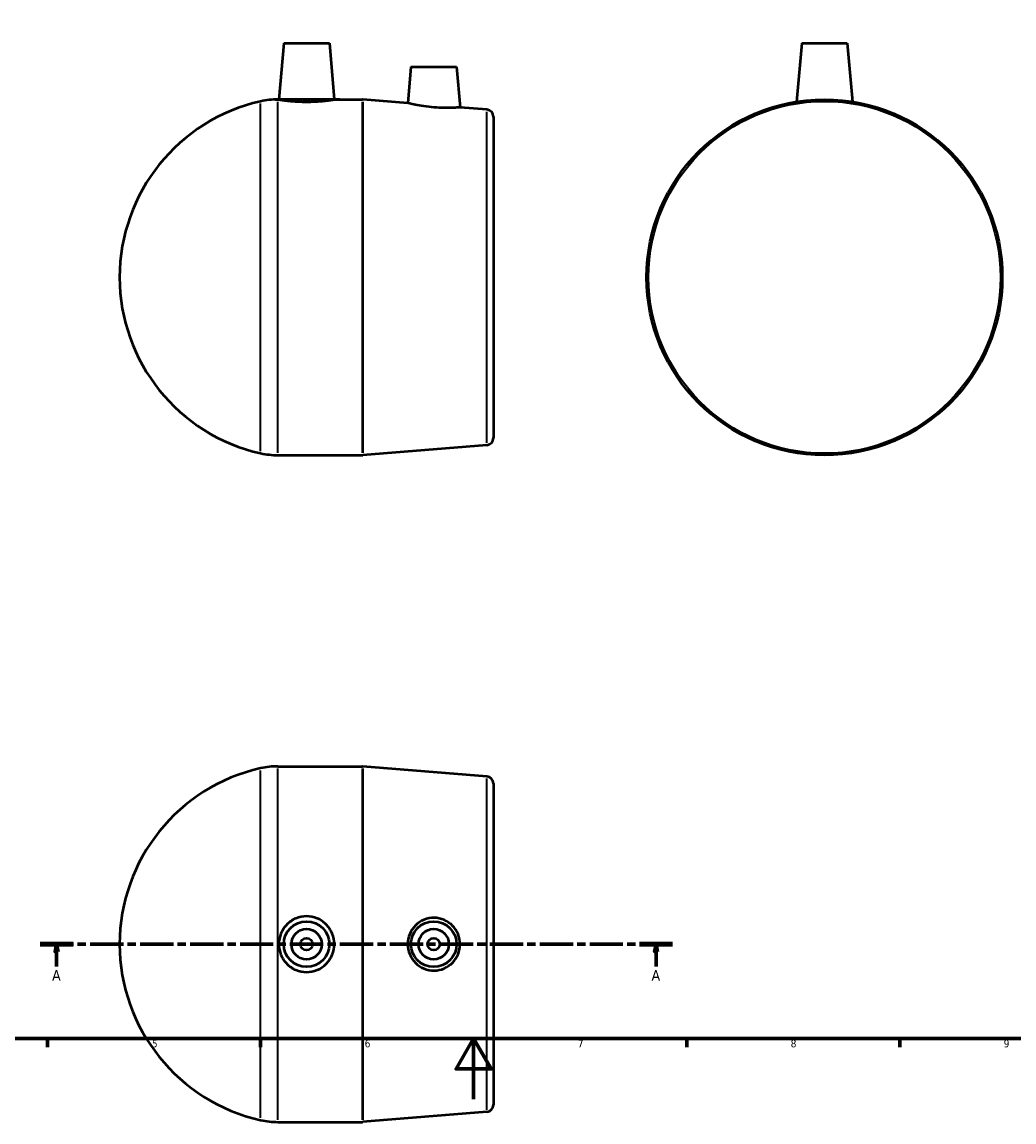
# Model space of a CAD drawing. Header units: millimetres. Extents: x 0 to 903, y -7 to 693.
# Tile 2 of 5: x 272 to 598, y -7 to 354. Entities that reach past the tile are written whole.
import ezdxf

# ---------------------------------------------------------------- set-up
doc = ezdxf.new("R2010")
doc.units = ezdxf.units.MM
doc.linetypes.add('CHAIN', pattern=[0.35429999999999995, 0.2362, -0.0295, 0.0591, -0.0295])
for name, color, linetype, lineweight in [('Border (ISO)', 7, 'Continuous', 70), ('Section Line (ISO)', 7, 'CHAIN', 70), ('Visible (ISO)', 7, 'Continuous', 50), ('Visible Narrow (ISO)', 7, 'Continuous', 35)]:
    doc.layers.add(name, color=color, linetype=linetype, lineweight=lineweight)
doc.styles.add('Label Text (ISO)', font='tahoma.ttf')
doc.styles.add('Note Text (ISO)', font='tahoma.ttf')

# ---------------------------------------------------------------- blocks, each defined once
blk = doc.blocks.new('Borders Default Border')
at = {"layer": 'Border (ISO)'}
for p, q in [((280.3333282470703, 20), (280.3333282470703, 17.10000038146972)), ((350.4166793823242, 20), (350.4166793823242, 17.10000038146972)), ((490.5833435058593, 20), (490.5833435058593, 17.10000038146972)), ((560.6666564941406, 20), (560.6666564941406, 17.10000038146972))]:
    blk.add_line(p, q, dxfattribs=at)
at = {"layer": 'Border (ISO)', "flags": 128}
for points in [[(20, 20), (20, 574.000015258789), (820.999984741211, 574.000015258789), (820.999984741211, 20), (20, 20)], [(420.4999923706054, 0), (420.4999923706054, 20), (414.7264862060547, 10), (426.2734985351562, 10), (420.4999923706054, 20)]]:
    blk.add_lwpolyline(points, dxfattribs=at)
at = {"layer": 'Border (ISO)', "color": 232, "true_color": 0xca0064, "char_height": 2.5, "attachment_point": 7, "style": 'Note Text (ISO)'}
for s, insert in [('5', (314.6429940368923, 17.04732576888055)), ('6', (384.6603272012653, 17.04732576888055)), ('7', (454.7676605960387, 17.1)), ('8', (524.8089938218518, 17.04327390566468)), ('9', (594.882327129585, 17.05137763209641))]:
    blk.add_mtext(s, dxfattribs=dict(at, insert=insert))
blk = doc.blocks.new('2dTransSection0')
at = {"layer": 'Section Line (ISO)', "linetype": 'CHAIN', "ltscale": 46.38638687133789}
blk.add_line((277.8912739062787, 51.02878755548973), (485.9423374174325, 51.02878755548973), dxfattribs=at)
at = {"layer": 'Section Line (ISO)', "linetype": 'Continuous', "lineweight": 140}
for p, q in [((277.8912739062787, 51.02878755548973), (288.7259710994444, 51.02878755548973)), ((475.1076402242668, 51.02878755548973), (485.9423374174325, 51.02878755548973))]:
    blk.add_line(p, q, dxfattribs=at)
at = {"layer": 'Section Line (ISO)', "linetype": 'Continuous'}
for p, q in [((283.3086225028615, 51.02878755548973), (282.8086225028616, 48.52878755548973)), ((283.3086225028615, 48.52878755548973), (283.3086225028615, 51.02878755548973)), ((283.8086225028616, 48.52878755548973), (283.3086225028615, 51.02878755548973)), ((480.5249888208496, 51.02878755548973), (480.0249888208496, 48.52878755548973)), ((480.5249888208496, 48.52878755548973), (480.5249888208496, 51.02878755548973)), ((481.0249888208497, 48.52878755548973), (480.5249888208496, 51.02878755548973)), ((282.8086225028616, 48.52878755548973), (283.8086225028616, 48.52878755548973)), ((283.3086225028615, 43.65670061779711), (283.3086225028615, 48.52878755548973)), ((480.0249888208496, 48.52878755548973), (481.0249888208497, 48.52878755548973)), ((480.5249888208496, 43.65670061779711), (480.5249888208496, 48.52878755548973))]:
    blk.add_line(p, q, dxfattribs=at)
at = {"layer": 'Section Line (ISO)', "linetype": 'Continuous', "flags": 128}
for points in [[(283.8086254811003, 48.52878755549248), (283.3086235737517, 51.02878755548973), (282.8086216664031, 48.52878755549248), (283.8086254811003, 48.52878755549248)], [(481.024993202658, 48.52878755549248), (480.5249912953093, 51.02878755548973), (480.0249893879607, 48.52878755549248), (481.024993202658, 48.52878755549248)]]:
    blk.add_lwpolyline(points, dxfattribs=at)
at = {"layer": 'Section Line (ISO)'}
for points in [[(283.8086254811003, 48.52878755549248), (283.3086235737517, 51.02878755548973), (282.8086216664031, 48.52878755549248), (283.8086254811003, 48.52878755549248)], [(481.024993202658, 48.52878755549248), (480.5249912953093, 51.02878755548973), (480.0249893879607, 48.52878755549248), (481.024993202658, 48.52878755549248)]]:
    blk.add_solid(points, dxfattribs=at)
at = {"layer": 'Section Line (ISO)', "char_height": 3.499999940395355, "attachment_point": 7, "style": 'Label Text (ISO)'}
for insert in [(281.8198528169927, 39.02878731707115), (479.0362191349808, 39.02878731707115)]:
    blk.add_mtext('A', dxfattribs=dict(at, insert=insert))

msp = doc.modelspace()

# ---------------------------------------------------------------- linework, layer by layer
at = {"layer": 'Visible (ISO)'}
for p, q in [((358.0312187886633, 347.4273716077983), (356.4126785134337, 328.9273716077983)), ((358.0312187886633, 347.4273716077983), (373.0312187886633, 347.4273716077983)), ((373.0312187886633, 347.4273716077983), (374.6497590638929, 328.9273716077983)), ((528.4219303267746, 347.4273716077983), (526.7399537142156, 328.2022909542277)), ((528.4219303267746, 347.4273716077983), (543.4219303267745, 347.4273716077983)), ((543.4219303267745, 347.4273716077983), (545.1039069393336, 328.2022909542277)), ((399.8512187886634, 339.7273716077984), (398.8006310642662, 327.7190989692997)), ((399.8512187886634, 339.7273716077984), (414.8512187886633, 339.7273716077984)), ((414.8512187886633, 339.7273716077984), (416.0246694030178, 326.3147697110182)), ((356.0312187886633, 328.9273716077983), (356.4126785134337, 328.9273716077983)), ((374.6497590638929, 328.9273716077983), (383.8859830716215, 328.9273716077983)), ((398.8006310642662, 327.7190989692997), (384.076139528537, 328.9196324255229)), ((424.8813752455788, 325.5926550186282), (416.0246694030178, 326.3147697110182)), ((427.0312187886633, 323.2603942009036), (427.0312187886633, 217.594349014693)), ((424.8813752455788, 215.2620881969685), (384.076139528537, 211.9351107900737)), ((356.0312187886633, 211.9273716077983), (383.8859830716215, 211.9273716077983)), ((356.0312187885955, 109.5287875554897), (383.8859830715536, 109.5287875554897)), ((424.8813752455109, 106.1940709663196), (384.0761395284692, 109.5210483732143)), ((427.0312187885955, 103.861810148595), (427.0312187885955, -1.804235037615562)), ((424.8813752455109, -4.136495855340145), (384.0761395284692, -7.463473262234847)), ((356.0312187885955, -7.471212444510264), (383.8859830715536, -7.471212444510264))]:
    msp.add_line(p, q, dxfattribs=at)
for centre, radius in [((535.9219303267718, 270.4273716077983), 58.50000000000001), ((365.5312187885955, 51.02878755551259), 7.5), ((407.3512187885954, 51.02878755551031), 7.5), ((365.5312187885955, 51.02878755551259), 5), ((407.3512187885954, 51.02878755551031), 5), ((365.5312187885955, 51.0287875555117), 2), ((407.3512187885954, 51.0287875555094), 2)]:
    msp.add_circle(centre, radius, dxfattribs=at)
for centre, radius, start, end in [((363.337516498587, 270.4273716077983), 59.30629770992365, 102.5949630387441, 257.405036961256), ((356.0312187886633, 303.1273716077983), 25.8, 90, 102.5949630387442), ((383.8859830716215, 326.5873716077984), 2.34, 85.33880782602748, 90), ((424.6912187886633, 323.2603942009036), 2.34, 0, 85.3388078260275), ((424.6912187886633, 217.594349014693), 2.34, 274.6611921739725, 0), ((356.0312187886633, 237.7273716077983), 25.8, 257.4050369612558, 270), ((383.8859830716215, 214.2673716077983), 2.34, 270, 274.6611921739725), ((363.3375164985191, 51.02878755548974), 59.30629770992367, 102.5949630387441, 257.4050369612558), ((356.0312187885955, 83.72878755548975), 25.8, 90, 102.5949630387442), ((383.8859830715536, 107.1887875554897), 2.34, 85.33880782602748, 90), ((424.6912187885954, 103.861810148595), 2.34, 0, 85.33880782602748), ((424.6912187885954, -1.804235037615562), 2.34, 274.6611921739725, 0), ((356.0312187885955, 18.32878755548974), 25.8, 257.4050369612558, 270), ((383.8859830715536, -5.131212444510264), 2.34, 270, 274.6611921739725)]:
    msp.add_arc(centre, radius, start, end, dxfattribs=at)
for points, knots in [([(374.6497590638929, 328.9273716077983), (374.649759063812, 328.927371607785), (374.4220909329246, 328.8900147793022), (373.4964769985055, 328.7545698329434), (372.7985974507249, 328.6583399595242), (371.1850142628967, 328.4765152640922), (370.1603711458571, 328.3790089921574), (367.9095316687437, 328.2408462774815), (366.6831414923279, 328.2022909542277), (364.3792960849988, 328.2022909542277), (363.152905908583, 328.2408462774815), (360.9020664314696, 328.3790089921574), (359.8774233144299, 328.4765152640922), (358.2638401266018, 328.6583399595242), (357.5659605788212, 328.7545698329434), (356.6403466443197, 328.8900147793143), (356.4126785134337, 328.9273716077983), (356.4126785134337, 328.9273716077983)], [1.381180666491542, 1.381180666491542, 1.3811806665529, 1.3811806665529, 1.72619418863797, 1.72619418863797, 2.071207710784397, 2.071207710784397, 2.416784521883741, 2.416784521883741, 2.762361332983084, 2.762361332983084, 3.107938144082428, 3.107938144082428, 3.453514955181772, 3.453514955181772, 3.798528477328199, 3.798528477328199, 4.143541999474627, 4.143541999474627, 4.143541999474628, 4.143541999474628]), ([(416.0246694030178, 326.3147697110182), (416.024669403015, 326.314769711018), (415.8126584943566, 326.2976454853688), (414.9479729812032, 326.2432039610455), (414.2952818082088, 326.2076268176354), (412.7876509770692, 326.1633325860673), (411.8321814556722, 326.1518865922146), (409.734383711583, 326.1961208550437), (408.5920837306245, 326.253658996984), (406.4170068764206, 326.4289055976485), (405.2429408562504, 326.560014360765), (403.0875810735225, 326.863606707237), (402.1059287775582, 327.0341356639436), (400.5664402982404, 327.3275639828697), (399.9018699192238, 327.470187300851), (399.0188800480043, 327.6668159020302), (398.8006310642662, 327.7190989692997), (398.8006310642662, 327.7190989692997)], [1.292058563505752, 1.292058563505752, 1.292058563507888, 1.292058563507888, 1.615591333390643, 1.615591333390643, 1.939124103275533, 1.939124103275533, 2.261620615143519, 2.261620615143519, 2.584117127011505, 2.584117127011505, 2.916308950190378, 2.916308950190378, 3.248500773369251, 3.248500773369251, 3.57666090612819, 3.57666090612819, 3.90482103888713, 3.90482103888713, 3.904821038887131, 3.904821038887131]), ([(365.5312187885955, 60.21076416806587), (366.6831414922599, 60.21076416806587), (367.9095316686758, 59.97749818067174), (370.1603711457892, 59.03409802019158), (371.1850142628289, 58.32411974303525), (372.7985974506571, 56.69245043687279), (373.4964769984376, 55.66190230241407), (374.4220909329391, 53.40516255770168), (374.649759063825, 52.17883262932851), (374.649759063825, 49.87874248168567), (374.4220909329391, 48.65241255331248), (373.4964769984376, 46.39567280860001), (372.7985974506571, 45.36512467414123), (371.1850142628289, 43.73345536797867), (370.1603711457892, 43.02347709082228), (367.9095316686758, 42.08007693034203), (366.6831414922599, 41.84681094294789), (364.379296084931, 41.84681094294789), (363.1529059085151, 42.08007693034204), (360.9020664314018, 43.02347709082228), (359.8774233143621, 43.73345536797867), (358.2638401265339, 45.36512467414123), (357.5659605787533, 46.39567280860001), (356.6403466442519, 48.65241255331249), (356.4126785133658, 49.87874248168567), (356.4126785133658, 52.17883262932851), (356.6403466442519, 53.40516255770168), (357.5659605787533, 55.66190230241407), (358.2638401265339, 56.69245043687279), (359.8774233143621, 58.32411974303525), (360.9020664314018, 59.03409802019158), (363.1529059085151, 59.97749818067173), (364.379296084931, 60.21076416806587), (365.5312187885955, 60.21076416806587)], [0, 0, 0, 0, 0.3455768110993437, 0.3455768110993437, 0.6911536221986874, 0.6911536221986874, 1.036167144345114, 1.036167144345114, 1.381180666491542, 1.381180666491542, 1.72619418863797, 1.72619418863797, 2.071207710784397, 2.071207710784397, 2.416784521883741, 2.416784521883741, 2.762361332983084, 2.762361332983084, 3.107938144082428, 3.107938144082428, 3.453514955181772, 3.453514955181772, 3.798528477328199, 3.798528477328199, 4.143541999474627, 4.143541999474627, 4.488555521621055, 4.488555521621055, 4.833569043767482, 4.833569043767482, 5.179145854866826, 5.179145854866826, 5.524722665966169, 5.524722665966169, 5.524722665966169, 5.524722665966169]), ([(407.5206507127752, 59.6983766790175), (408.5920837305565, 59.68499135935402), (409.7343837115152, 59.45679405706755), (411.8321814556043, 58.55865934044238), (412.7876509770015, 57.88874842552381), (414.2952818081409, 56.35175392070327), (414.9479729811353, 55.3807544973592), (415.8126584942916, 53.25851136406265), (416.02466940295, 52.10723012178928), (416.02466940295, 49.95034498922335), (415.8126584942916, 48.79906374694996), (414.9479729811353, 46.6768206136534), (414.2952818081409, 45.70582119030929), (412.7876509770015, 44.16882668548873), (411.8321814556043, 43.49891577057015), (409.7343837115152, 42.60078105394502), (408.5920837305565, 42.37258375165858), (406.4170068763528, 42.34541070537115), (405.2429408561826, 42.55715000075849), (403.0875810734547, 43.44090418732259), (402.1059287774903, 44.11271499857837), (400.5664402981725, 45.65836646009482), (399.901869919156, 46.6321506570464), (399.0188800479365, 48.77031343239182), (398.8006310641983, 49.93492044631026), (398.8006310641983, 52.1226546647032), (399.0188800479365, 53.28726167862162), (399.901869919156, 55.42542445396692), (400.5664402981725, 56.39920865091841), (402.1059287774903, 57.9448601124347), (403.0875810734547, 58.61667092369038), (405.2429408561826, 59.50042511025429), (406.4170068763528, 59.71216440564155), (407.5206507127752, 59.6983766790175)], [0, 0, 0, 0, 0.3224965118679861, 0.3224965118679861, 0.6449930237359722, 0.6449930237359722, 0.9685257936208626, 0.9685257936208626, 1.292058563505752, 1.292058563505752, 1.615591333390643, 1.615591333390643, 1.939124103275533, 1.939124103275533, 2.261620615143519, 2.261620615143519, 2.584117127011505, 2.584117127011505, 2.916308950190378, 2.916308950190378, 3.248500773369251, 3.248500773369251, 3.57666090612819, 3.57666090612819, 3.90482103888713, 3.90482103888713, 4.232981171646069, 4.232981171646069, 4.561141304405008, 4.561141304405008, 4.893333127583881, 4.893333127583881, 5.225524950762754, 5.225524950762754, 5.225524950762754, 5.225524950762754])]:
    msp.add_open_spline(points, degree=3, knots=knots, dxfattribs=at)
at = {"layer": 'Visible Narrow (ISO)'}
for p, q in [((350.4053366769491, 213.2608128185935), (350.4053366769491, 327.5939303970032)), ((356.0312187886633, 212.6476036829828), (356.0312187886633, 328.2071395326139)), ((383.8859830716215, 212.6476036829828), (383.8859830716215, 328.2071395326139)), ((384.076139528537, 328.1994956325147), (384.076139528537, 212.655247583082)), ((424.8813752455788, 215.9412643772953), (424.8813752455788, 324.9134788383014)), ((356.0312187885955, -6.750980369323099), (356.0312187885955, 108.808555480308)), ((383.8859830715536, -6.750980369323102), (383.8859830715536, 108.808555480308)), ((384.0761395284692, 108.8009115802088), (384.0761395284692, -6.743336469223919)), ((350.4053366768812, -6.137771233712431), (350.4053366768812, 108.1953463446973)), ((424.8813752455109, -3.457319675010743), (424.8813752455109, 105.5148947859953))]:
    msp.add_line(p, q, dxfattribs=at)
msp.add_circle((535.92193032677, 270.4273716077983), 57.87914713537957, dxfattribs=at)

# ---------------------------------------------------------------- block references
msp.add_blockref('Borders Default Border', (0, 0))
at = {"layer": 'Section Line (ISO)'}
msp.add_blockref('2dTransSection0', (0, 0), dxfattribs=at)

doc.saveas('drawing.dxf')
